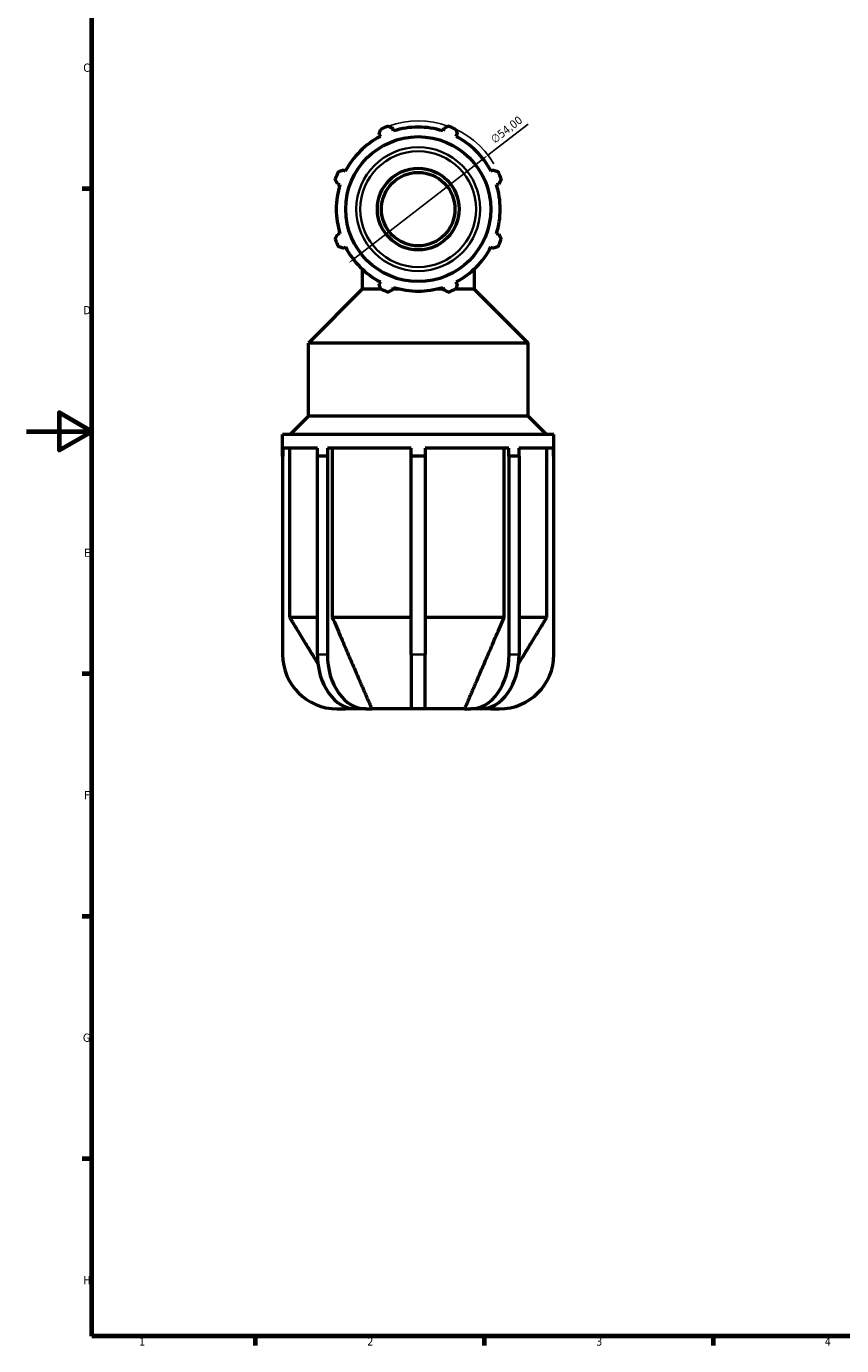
# Model space of a CAD drawing. Header units: millimetres. Extents: x 0 to 931, y 0 to 842.
# Tile 1 of 6: x 0 to 250, y 17 to 421. Entities that reach past the tile are written whole.
import ezdxf

# ---------------------------------------------------------------- set-up
doc = ezdxf.new("R2010")
doc.units = ezdxf.units.MM
for name, color, linetype, lineweight in [('Border (ISO)', 7, 'Continuous', 70), ('Dimension (ISO)', 7, 'Continuous', 25), ('Visible (ISO)', 7, 'Continuous', 50), ('Visible Narrow (ISO)', 7, 'Continuous', 35)]:
    doc.layers.add(name, color=color, linetype=linetype, lineweight=lineweight)
doc.styles.add('Note Text (ISO)', font='tahoma.ttf')
doc.dimstyles.new('Default (ISO)', dxfattribs={"dimtxt": 2.5, "dimasz": 2.5, "dimexe": 3.175, "dimexo": 0, "dimgap": 0.762, "dimtad": 1, "dimrnd": 1e-08, "dimzin": 0, "dimtxsty": 'Note Text (ISO)', "dimcen": 0.09, "dimdle": 10, "dimclrd": 256, "dimclre": 256, "dimclrt": 256, "dimazin": 0, "dimtfac": 1.40208, "dimtmove": 0, "dimatfit": 3, "dimfxl": 1, "dimtolj": 1, "dimtzin": 0, "dimlwd": -1, "dimlwe": -1, "dimarcsym": 0})

# ---------------------------------------------------------------- blocks, each defined once
blk = doc.blocks.new('Borders Default Border')
at = {"layer": 'Border (ISO)'}
for p, q in [((20, 371.25), (17.1, 371.25)), ((20, 222.75), (17.1, 222.75)), ((20, 148.5), (17.1, 148.5)), ((20, 74.25), (17.1, 74.25)), ((70.08, 20), (70.08, 17.1)), ((140.17, 20), (140.17, 17.1)), ((210.25, 20), (210.25, 17.1))]:
    blk.add_line(p, q, dxfattribs=at)
at = {"layer": 'Border (ISO)', "flags": 128}
for points in [[(20, 20), (20, 574), (821, 574), (821, 20), (20, 20)], [(0, 297), (20, 297), (10, 302.77), (10, 291.23), (20, 297)]]:
    blk.add_lwpolyline(points, dxfattribs=at)
at = {"layer": 'Border (ISO)', "color": 232, "true_color": 0xca0064, "char_height": 2.5, "attachment_point": 7, "style": 'Note Text (ISO)'}
for s, insert in [('C', (17.43, 407.08)), ('D', (17.43, 332.88)), ('E', (17.64, 258.63)), ('F', (17.7, 184.38)), ('G', (17.31, 110.08)), ('H', (17.44, 35.88)), ('1', (34.48, 17.1)), ('2', (104.37, 17.1)), ('3', (174.43, 17.05)), ('4', (244.42, 17.1))]:
    blk.add_mtext(s, dxfattribs=dict(at, insert=insert))
blk = doc.blocks.new('*D13')
at = {"layer": 'Defpoints', "color": 0, "transparency": 16777216}
for p in [(141.31, 381.61), (98.61, 348.54)]:
    blk.add_point(p, dxfattribs=at)
at = {"layer": 'Dimension (ISO)', "transparency": 16777216}
for p, q in [((141.31, 381.61), (153.6, 391.12)), ((100.59, 350.07), (139.33, 380.07))]:
    blk.add_line(p, q, dxfattribs=at)
blk.add_arc((119.96, 365.07), 27, 31.0198, 109.792, dxfattribs=at)
for points in [[(139.07, 380.4), (139.58, 379.75), (141.31, 381.61)], [(100.33, 350.4), (100.84, 349.74), (98.61, 348.54)]]:
    blk.add_solid(points, dxfattribs=at)
at = {"layer": 'Dimension (ISO)', "color": 232, "true_color": 0xca0064, "transparency": 16777216, "insert": (141.87, 387.07), "char_height": 2.5, "attachment_point": 1, "rotation": 37.7574, "style": 'Note Text (ISO)'}
blk.add_mtext('\\A1;∅54,00', dxfattribs=at)

msp = doc.modelspace()

# ---------------------------------------------------------------- linework, layer by layer
at = {"layer": 'Visible (ISO)'}
for p, q in [((107.99, 388.0642), (108.364, 387.3457)), ((112.4078, 389.0207), (112.1642, 389.7932)), ((127.7528, 389.7932), (127.5093, 389.0207)), ((131.553, 387.3457), (131.9271, 388.0642)), ((97.6857, 376.6674), (96.9672, 377.0414)), ((142.9499, 377.0414), (142.2314, 376.6674)), ((95.2382, 372.8672), (96.0107, 372.6236)), ((143.9064, 372.6236), (144.6789, 372.8672)), ((96.0107, 357.5222), (95.2382, 357.2786)), ((144.6789, 357.2786), (143.9064, 357.5222)), ((96.9672, 353.1044), (97.6857, 353.4784)), ((142.2314, 353.4784), (142.9499, 353.1044)), ((102.8396, 346.703), (102.8396, 340.5929)), ((137.0775, 346.703), (137.0775, 340.5929)), ((102.8396, 340.5929), (86.3196, 324.0729)), ((108.5687, 340.5929), (102.8396, 340.5929)), ((108.364, 342.8001), (107.99, 342.0816)), ((112.1642, 340.3526), (112.4078, 341.1251)), ((114.3691, 340.5929), (112.24, 340.5929)), ((127.6771, 340.5929), (125.548, 340.5929)), ((127.5093, 341.1251), (127.7528, 340.3526)), ((137.0775, 340.5929), (131.3484, 340.5929)), ((131.9271, 342.0816), (131.553, 342.8001)), ((137.0775, 340.5929), (153.5975, 324.0729)), ((153.5975, 324.0729), (86.3196, 324.0729)), ((86.3196, 301.6729), (86.3196, 324.0729)), ((153.5975, 301.6729), (153.5975, 324.0729)), ((86.3196, 301.6729), (80.7196, 296.0729)), ((153.5975, 301.6729), (86.3196, 301.6729)), ((153.5975, 301.6729), (159.1975, 296.0729)), ((161.4585, 296.0729), (78.4585, 296.0729)), ((78.4585, 289.4329), (78.4585, 296.0729)), ((161.4585, 289.4329), (161.4585, 296.0729)), ((78.5148, 291.9229), (78.5148, 289.4329)), ((89.126, 291.9229), (78.5148, 291.9229)), ((80.5928, 291.9229), (80.5928, 240.0729)), ((89.126, 289.4329), (89.126, 291.9229)), ((92.1807, 291.9229), (92.1807, 289.4329)), ((117.7985, 291.9229), (92.1807, 291.9229)), ((93.6501, 291.9229), (93.6501, 240.0729)), ((117.7985, 289.4329), (117.7985, 291.9229)), ((122.1185, 291.9229), (122.1185, 289.4329)), ((147.7363, 291.9229), (122.1185, 291.9229)), ((146.267, 240.0729), (146.267, 291.9229)), ((147.7363, 289.4329), (147.7363, 291.9229)), ((150.791, 291.9229), (150.791, 289.4329)), ((161.4023, 291.9229), (150.791, 291.9229)), ((159.3243, 240.0729), (159.3243, 291.9229)), ((161.4023, 289.4329), (161.4023, 291.9229)), ((78.5148, 289.4329), (78.4585, 289.4329)), ((78.4585, 289.4329), (78.4585, 228.6729)), ((90.6136, 289.4329), (89.0863, 289.4329)), ((89.0863, 228.6729), (89.0863, 289.4329)), ((92.141, 289.4329), (90.6136, 289.4329)), ((92.1807, 289.4329), (92.141, 289.4329)), ((92.141, 289.4329), (92.141, 228.6729)), ((119.9585, 289.4329), (117.7985, 289.4329)), ((117.7985, 228.6729), (117.7985, 289.4329)), ((122.1185, 289.4329), (119.9585, 289.4329)), ((122.1185, 289.4329), (122.1185, 228.6729)), ((147.7761, 289.4329), (147.7363, 289.4329)), ((149.3035, 289.4329), (147.7761, 289.4329)), ((147.7761, 228.6729), (147.7761, 289.4329)), ((150.8308, 289.4329), (149.3035, 289.4329)), ((150.8308, 289.4329), (150.8308, 228.6729)), ((161.4585, 289.4329), (161.4023, 289.4329)), ((161.4585, 228.6729), (161.4585, 289.4329)), ((89.0863, 240.0729), (80.5928, 240.0729)), ((117.7985, 240.0729), (93.6501, 240.0729)), ((146.267, 240.0729), (122.1185, 240.0729)), ((159.3243, 240.0729), (150.8308, 240.0729)), ((117.7985, 228.6729), (117.7985, 212.0729)), ((122.1185, 212.0729), (122.1185, 228.6729)), ((95.0585, 212.0729), (97.7031, 212.0729)), ((100.8242, 212.0729), (97.7031, 212.0729)), ((103.8789, 212.0729), (100.8242, 212.0729)), ((103.8789, 212.0729), (105.7489, 212.0729)), ((117.7985, 212.0729), (105.7489, 212.0729)), ((122.1185, 212.0729), (117.7985, 212.0729)), ((134.1682, 212.0729), (122.1185, 212.0729)), ((134.1682, 212.0729), (136.0382, 212.0729)), ((139.0929, 212.0729), (136.0382, 212.0729)), ((142.214, 212.0729), (139.0929, 212.0729)), ((142.214, 212.0729), (144.8585, 212.0729))]:
    msp.add_line(p, q, dxfattribs=at)
for radius in [22.1934, 12.5, 11.25]:
    msp.add_circle((119.9585, 365.0729), radius, dxfattribs=at)
for centre, radius, start, end in [((119.9585, 365.0729), 27, 109.791984, 115.208016), ((119.9585, 365.0729), 25.11, 72.5, 107.5), ((119.9585, 365.0729), 27, 64.791984, 70.208016), ((119.9585, 365.0729), 25.11, 117.5, 152.5), ((119.9585, 365.0729), 25.11, 27.5, 62.5), ((119.9585, 365.0729), 27, 154.791984, 160.208016), ((119.9585, 365.0729), 27, 19.791984, 25.208016), ((119.9585, 365.0729), 25.11, 162.5, 197.5), ((119.9585, 365.0729), 25.11, 342.5, 17.5), ((119.9585, 365.0729), 27, 199.791984, 205.208016), ((119.9585, 365.0729), 27, 334.791984, 340.208016), ((119.9585, 365.0729), 25.11, 207.5, 242.5), ((119.9585, 365.0729), 25.11, 297.5, 332.5), ((119.9585, 365.0729), 27, 244.791984, 250.208016), ((119.9585, 365.0729), 25.11, 252.5, 287.5), ((119.9585, 365.0729), 27, 289.791984, 295.208016), ((95.0585, 228.6729), 16.6, 180, 270), ((144.8585, 228.6729), 16.6, 270, 0)]:
    msp.add_arc(centre, radius, start, end, dxfattribs=at)
for centre, start_param, end_param in [((100.8242, 228.6729), 4.71238898, 6.28318531), ((103.8789, 228.6729), 4.71238898, 6.28318531), ((136.0382, 228.6729), 0, 1.57079633), ((139.0929, 228.6729), 0, 1.57079633)]:
    msp.add_ellipse(centre, major_axis=(0, -16.6), ratio=0.70710678, start_param=start_param, end_param=end_param, dxfattribs=at)
for points, weights in [([(107.99, 388.0642), (108.2198, 388.7682), (108.4591, 389.5016)], [1.00352404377, 1.00216960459, 1]), ([(110.8162, 390.478), (111.504, 390.1286), (112.1642, 389.7932)], [1, 1.00216960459, 1.00352404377]), ([(127.7528, 389.7932), (128.4131, 390.1286), (129.1009, 390.478)], [1.00352404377, 1.00216960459, 1]), ([(131.458, 389.5016), (131.6973, 388.7682), (131.9271, 388.0642)], [1, 1.00216960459, 1.00352404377]), ([(95.5298, 376.5724), (96.2632, 376.8117), (96.9672, 377.0414)], [1, 1.00216960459, 1.00352404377]), ([(142.9499, 377.0414), (143.6539, 376.8117), (144.3873, 376.5724)], [1.00352404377, 1.00216960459, 1]), ([(95.2382, 372.8672), (94.9028, 373.5275), (94.5535, 374.2153)], [1.00352404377, 1.00216960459, 1]), ([(145.3636, 374.2153), (145.0143, 373.5275), (144.6789, 372.8672)], [1, 1.00216960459, 1.00352404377]), ([(94.5535, 355.9305), (94.9028, 356.6183), (95.2382, 357.2786)], [1, 1.00216960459, 1.00352404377]), ([(144.6789, 357.2786), (145.0143, 356.6183), (145.3636, 355.9305)], [1.00352404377, 1.00216960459, 1]), ([(96.9672, 353.1044), (96.2632, 353.3341), (95.5298, 353.5734)], [1.00352404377, 1.00216960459, 1]), ([(144.3873, 353.5734), (143.6539, 353.3341), (142.9499, 353.1044)], [1, 1.00216960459, 1.00352404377]), ([(108.4591, 340.6442), (108.2198, 341.3775), (107.99, 342.0816)], [1, 1.00216960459, 1.00352404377]), ([(112.1642, 340.3526), (111.504, 340.0172), (110.8162, 339.6678)], [1.00352404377, 1.00216960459, 1]), ([(129.1009, 339.6678), (128.4131, 340.0172), (127.7528, 340.3526)], [1, 1.00216960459, 1.00352404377]), ([(131.9271, 342.0816), (131.6973, 341.3775), (131.458, 340.6442)], [1.00352404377, 1.00216960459, 1]), ([(80.5928, 240.0729), (85.4554, 232.1062), (89.2521, 225.892)], [1, 1.01772796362, 1.02001324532]), ([(93.6501, 240.0729), (101.3703, 222.1855), (105.7489, 212.0729)], [1, 1.04070286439, 1]), ([(134.1682, 212.0729), (138.5467, 222.1855), (146.267, 240.0729)], [1, 1.0407028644, 1]), ([(150.6649, 225.892), (154.4616, 232.1062), (159.3243, 240.0729)], [1.02001324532, 1.01772796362, 1]), ([(97.209, 212.8798), (97.4588, 212.4719), (97.7031, 212.0729)], [1.00297397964, 1.00154568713, 1]), ([(142.214, 212.0729), (142.4583, 212.4719), (142.708, 212.8798)], [1, 1.00154568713, 1.00297397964])]:
    msp.add_rational_spline(points, weights, degree=2, dxfattribs=at)
at = {"layer": 'Visible Narrow (ISO)'}
for p, q in [((91.9882, 228.6729), (89.239, 228.6729)), ((121.9025, 228.6729), (118.0145, 228.6729)), ((150.6781, 228.6729), (147.9289, 228.6729))]:
    msp.add_line(p, q, dxfattribs=at)
for radius in [18.9605, 17.7378]:
    msp.add_circle((119.9585, 365.0729), radius, dxfattribs=at)

# ---------------------------------------------------------------- block references
msp.add_blockref('Borders Default Border', (0, 0))

# ---------------------------------------------------------------- dimensions: what is measured, and where the dimension line sits
at = {"layer": 'Dimension (ISO)'}
dim = msp.add_diameter_dim_2p(p1=(98.6121, 348.5403), p2=(141.305, 381.6055), dimstyle='Default (ISO)', override={"dimdec": 2, "dimlfac": 1, "dimtp": 0, "dimtm": 0, "dimtdec": 2, "dimatfit": 2}, dxfattribs=at)
dim.commit()
dim.dimension.update_dxf_attribs({"geometry": '*D13', "text_midpoint": (148.651, 387.2949), "dimtype": 163})

doc.saveas('drawing.dxf')
